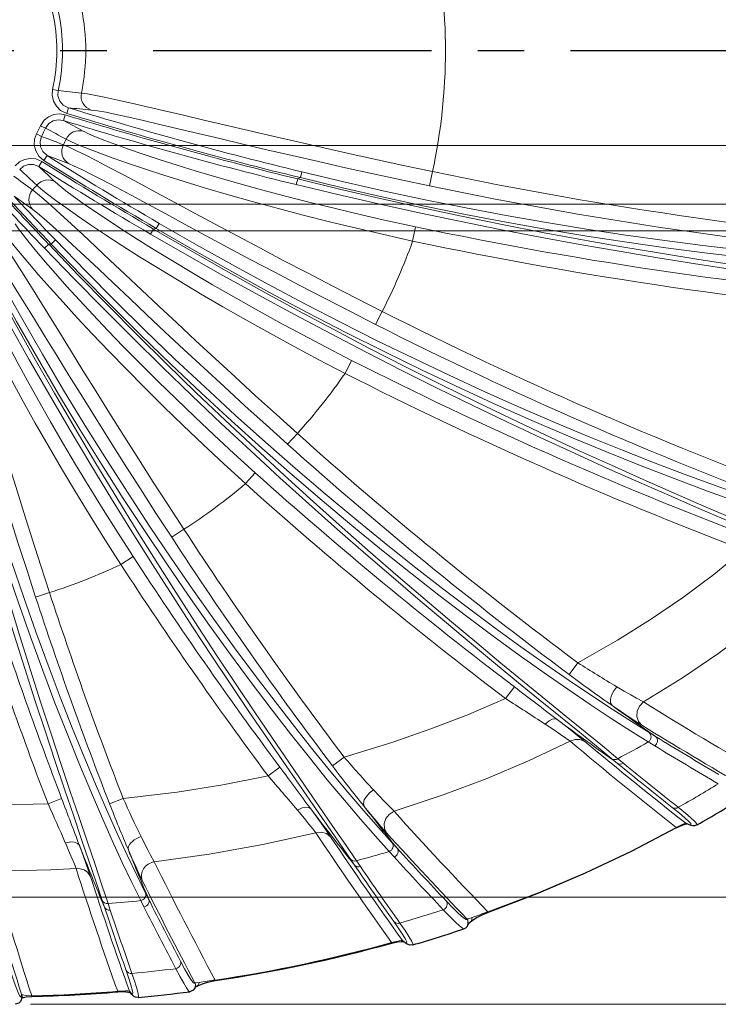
# Model space of a CAD drawing. Header units: millimetres. Extents: x 0 to 594, y 0 to 840.
# Tile 12 of 33: x 297 to 345, y 309 to 376. Entities that reach past the tile are written whole.
import ezdxf

# ---------------------------------------------------------------- set-up
doc = ezdxf.new("R2010")
doc.units = ezdxf.units.MM
doc.linetypes.add('CENTER2', pattern=[28.575, 19.05, -3.175, 3.175, -3.175])
doc.styles.add('Default', font='txt')
doc.dimstyles.new('ISO', dxfattribs={"dimtxt": 3.5, "dimasz": 4.375, "dimexe": 2.1, "dimexo": 1.05, "dimgap": 1.75, "dimtad": 1, "dimdsep": 46, "dimtxsty": 'Default', "dimblk": 'CLOSED', "dimcen": 0.09, "dimclrt": 13, "dimadec": 0, "dimazin": 0, "dimtfac": 0.4, "dimtdec": 3, "dimtofl": 0, "dimtmove": 0, "dimatfit": 3, "dimldrblk": 'CLOSED', "dimfxl": 0, "dimtolj": 1, "dimarcsym": 0})

# ---------------------------------------------------------------- blocks, each defined once
blk = doc.blocks.new('.TD_SECTION_1', base_point=(66.801, 342.614))
at = {"color": 0, "linetype": 'CENTER2'}
blk.add_lwpolyline([(77.301, 374.114), (416.628, 374.115)], dxfattribs=at)
blk = doc.blocks.new('_CLOSED')
at = {"color": 0, "linetype": 'ByBlock', "lineweight": -2}
for p, q in [((-1, 0.166667), (0, 0)), ((-1, 0.166667), (-1, -0.166667)), ((0, 0), (-1, -0.166667)), ((0, 0), (-1, 0))]:
    blk.add_line(p, q, dxfattribs=at)
blk = doc.blocks.new('*D10')
at = {"color": 0, "linetype": 'Continuous', "lineweight": -2}
for p, q in [((277.761, 386.45), (494.884, 386.45)), ((492.784, 382.075), (492.784, 366.154)), ((277.761, 361.779), (494.884, 361.779))]:
    blk.add_line(p, q, dxfattribs=at)
at = {"layer": 'Defpoints', "color": 0}
for p in [(276.711, 386.45), (276.711, 361.779), (492.784, 361.779)]:
    blk.add_point(p, dxfattribs=at)
at = {"color": 0, "lineweight": -2, "xscale": 4.375, "yscale": 4.375, "zscale": 4.375}
for p, rotation in [((492.784, 386.45), 90.00000000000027), ((492.784, 361.779), 270.0000000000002)]:
    blk.add_blockref('_CLOSED', p, dxfattribs=dict(at, rotation=rotation))
at = {"color": 0, "lineweight": 0, "insert": (489.284, 374.114), "char_height": 3.5, "attachment_point": 5, "rotation": 90, "style": 'Default'}
blk.add_mtext('\\A1;24.7', dxfattribs=at)
blk = doc.blocks.new('*D11')
at = {"color": 0, "linetype": 'Continuous', "lineweight": -2}
for p, q in [((248.023, 380.614), (459.407, 380.614)), ((457.307, 376.239), (457.307, 371.989)), ((248.023, 367.614), (459.407, 367.614))]:
    blk.add_line(p, q, dxfattribs=at)
at = {"layer": 'Defpoints', "color": 0}
for p in [(246.973, 380.614), (246.973, 367.614), (457.307, 367.614)]:
    blk.add_point(p, dxfattribs=at)
at = {"color": 0, "lineweight": -2, "xscale": 4.375, "yscale": 4.375, "zscale": 4.375}
for p, rotation in [((457.307, 380.614), 90), ((457.307, 367.614), 270)]:
    blk.add_blockref('_CLOSED', p, dxfattribs=dict(at, rotation=rotation))
at = {"color": 0, "lineweight": 0, "insert": (453.807, 374.114), "char_height": 3.5, "attachment_point": 5, "rotation": 90, "style": 'Default'}
blk.add_mtext('\\A1;13', dxfattribs=at)
blk = doc.blocks.new('*D12')
at = {"color": 0, "linetype": 'Continuous', "lineweight": -2}
for p, q in [((248.023, 384.614), (477.145, 384.614)), ((475.045, 380.239), (475.045, 367.989)), ((248.023, 363.614), (477.145, 363.614))]:
    blk.add_line(p, q, dxfattribs=at)
at = {"layer": 'Defpoints', "color": 0}
for p in [(246.973, 384.614), (246.973, 363.614), (475.045, 363.614)]:
    blk.add_point(p, dxfattribs=at)
at = {"color": 0, "lineweight": -2, "xscale": 4.375, "yscale": 4.375, "zscale": 4.375}
for p, rotation in [((475.045, 384.614), 90), ((475.045, 363.614), 270)]:
    blk.add_blockref('_CLOSED', p, dxfattribs=dict(at, rotation=rotation))
at = {"color": 0, "lineweight": 0, "insert": (471.545, 374.114), "char_height": 3.5, "attachment_point": 5, "rotation": 90, "style": 'Default'}
blk.add_mtext('\\A1;21', dxfattribs=at)
blk = doc.blocks.new('*D14')
at = {"color": 0, "linetype": 'Continuous', "lineweight": -2}
for p, q in [((248.011, 432.071), (512.555, 432.071)), ((510.455, 320.533), (510.455, 427.696)), ((248.011, 316.158), (512.555, 316.158))]:
    blk.add_line(p, q, dxfattribs=at)
at = {"layer": 'Defpoints', "color": 0}
for p in [(246.961, 432.071), (510.455, 432.071), (246.961, 316.158)]:
    blk.add_point(p, dxfattribs=at)
at = {"color": 0, "lineweight": -2, "xscale": 4.375, "yscale": 4.375, "zscale": 4.375}
for p, rotation in [((510.455, 432.071), 90.00003193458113), ((510.455, 316.158), 270.0000319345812)]:
    blk.add_blockref('_CLOSED', p, dxfattribs=dict(at, rotation=rotation))
at = {"color": 0, "lineweight": 0, "insert": (506.955, 374.114), "char_height": 3.5, "attachment_point": 5, "rotation": 90.00003, "style": 'Default'}
blk.add_mtext('\\A1;115.9', dxfattribs=at)
blk = doc.blocks.new('*D15')
at = {"color": 0, "linetype": 'Continuous', "lineweight": -2}
for p, q in [((297.521, 439.393), (541.681, 439.393)), ((539.581, 435.018), (539.581, 313.21)), ((297.521, 308.835), (541.681, 308.835))]:
    blk.add_line(p, q, dxfattribs=at)
at = {"layer": 'Defpoints', "color": 0}
for p in [(296.471, 439.393), (296.471, 308.835), (539.581, 308.835)]:
    blk.add_point(p, dxfattribs=at)
at = {"color": 0, "lineweight": -2, "xscale": 4.375, "yscale": 4.375, "zscale": 4.375}
for p, rotation in [((539.581, 439.393), 89.99998800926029), ((539.581, 308.835), 269.9999880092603)]:
    blk.add_blockref('_CLOSED', p, dxfattribs=dict(at, rotation=rotation))
at = {"color": 0, "lineweight": 0, "insert": (536.081, 374.114), "char_height": 3.5, "attachment_point": 5, "rotation": 89.99999, "style": 'Default'}
blk.add_mtext('\\A1;130.6', dxfattribs=at)
blk = doc.blocks.new('b', base_point=(70.359, 265.815))
at = {"color": 0, "linetype": 'Continuous', "lineweight": 0}
for p, q in [((299.019, 371.459), (299.403, 371.374)), ((299.988, 369.821), (300.106, 370.203)), ((299.879, 369.716), (299.761, 369.334)), ((298.184, 368.97), (298.542, 368.806)), ((297.918, 368.427), (298.268, 368.245)), ((298.431, 366.594), (298.643, 366.932)), ((298.297, 366.522), (298.085, 366.183)), ((315.703, 364.943), (315.798, 365.331)), ((315.798, 365.331), (315.98, 365.423)), ((316.074, 365.812), (315.98, 365.423)), ((324.815, 364.857), (325.02, 365.835)), ((305.929, 361.903), (306.119, 361.945)), ((306.32, 362.29), (306.119, 361.945)), ((323.665, 361.081), (323.871, 362.059)), ((305.728, 361.557), (305.929, 361.902)), ((298.465, 360.589), (298.754, 360.865)), ((298.754, 360.865), (298.925, 360.878)), ((299.213, 361.154), (298.925, 360.878)), ((321.127, 355.373), (321.579, 356.265)), ((319.038, 352.024), (319.491, 352.915)), ((315.109, 347.168), (315.776, 347.913)), ((312.224, 344.474), (312.892, 345.218)), ((307.173, 340.802), (308.01, 341.348)), ((303.689, 338.947), (304.526, 339.492)), ((298.81, 337.019), (297.86, 336.708)), ((334.978, 332.207), (334.381, 331.405)), ((330.63, 330.557), (330.026, 329.761)), ((339.846, 327.434), (340.288, 327.163)), ((339.794, 326.793), (340.238, 326.522)), ((318.972, 325.762), (318.175, 325.159)), ((337.688, 325.329), (337.306, 325.642)), ((338.09, 325.335), (337.708, 325.647)), ((314.577, 325.068), (313.775, 324.471)), ((299.643, 322.919), (298.709, 322.562)), ((303.856, 322.922), (302.925, 322.559)), ((341.694, 320.939), (341.712, 320.906)), ((342.353, 321.236), (342.356, 321.235)), ((322.262, 319.888), (322.603, 319.515)), ((322.052, 319.292), (322.394, 318.919)), ((319.685, 318.364), (319.413, 318.763)), ((320.093, 318.263), (319.821, 318.661)), ((305.384, 316.449), (305.603, 316.016)), ((302.57, 315.492), (302.422, 315.937)), ((302.969, 315.284), (302.821, 315.729)), ((305.053, 315.935), (305.272, 315.501)), ((328.821, 315.157), (328.834, 315.122)), ((322.228, 313.062), (322.238, 313.026)), ((322.961, 313.209), (322.967, 313.209)), ((310.147, 310.496), (310.153, 310.459)), ((297.596, 309.41), (297.597, 309.372)), ((303.478, 309.726), (303.481, 309.689)), ((304.265, 309.743), (304.284, 309.739))]:
    blk.add_line(p, q, dxfattribs=at)
for points in [[(299.019, 371.459), (298.99, 371.055), (299.081, 370.66), (299.281, 370.308), (299.572, 370.027), (299.988, 369.821)], [(299.403, 371.374), (299.392, 371.009), (299.516, 370.665), (299.756, 370.388), (300.106, 370.203)], [(325.02, 365.835), (323.13, 366.237), (321.252, 366.643), (319.399, 367.051), (317.58, 367.458), (315.807, 367.861), (314.091, 368.257), (312.44, 368.641), (310.866, 369.011), (309.376, 369.362), (307.979, 369.692), (306.685, 369.997), (305.499, 370.274), (304.429, 370.52), (303.481, 370.733), (302.66, 370.909), (301.972, 371.048), (301.42, 371.147), (300.992, 371.207)], [(324.815, 364.857), (322.882, 365.267), (320.964, 365.683), (319.073, 366.101), (317.223, 366.517), (315.426, 366.929), (313.692, 367.331), (312.035, 367.72), (310.464, 368.093), (308.99, 368.444), (307.622, 368.769), (306.37, 369.066), (305.24, 369.33), (304.242, 369.557), (303.38, 369.745), (302.661, 369.891), (302.09, 369.993), (301.668, 370.05)], [(299.879, 369.716), (299.497, 369.779), (299.111, 369.737), (298.752, 369.592), (298.447, 369.355), (298.184, 368.97)], [(299.761, 369.334), (299.412, 369.381), (299.069, 369.307), (298.773, 369.122), (298.542, 368.806)], [(297.918, 368.427), (297.787, 368.044), (297.772, 367.639), (297.873, 367.247), (298.083, 366.901), (298.431, 366.594)], [(298.268, 368.245), (298.163, 367.896), (298.193, 367.532), (298.353, 367.201), (298.643, 366.932)], [(299.946, 368.056), (300.316, 367.876), (300.827, 367.654), (301.477, 367.391), (302.262, 367.091), (303.177, 366.757), (304.216, 366.392), (305.375, 366.001), (306.646, 365.586), (308.021, 365.153), (309.492, 364.706), (311.051, 364.249), (312.689, 363.786), (314.395, 363.321), (316.161, 362.858), (317.974, 362.401), (319.825, 361.952), (321.703, 361.517), (323.665, 361.081)], [(301.127, 368.597), (301.48, 368.424), (301.969, 368.213), (302.59, 367.965), (303.342, 367.683), (304.218, 367.37), (305.214, 367.028), (306.323, 366.662), (307.54, 366.276), (308.856, 365.871), (310.265, 365.454), (311.758, 365.027), (313.325, 364.594), (314.958, 364.16), (316.647, 363.728), (318.383, 363.3), (320.154, 362.882), (321.951, 362.475), (323.871, 362.059)], [(321.579, 356.265), (319.856, 357.142), (318.148, 358.02), (316.463, 358.894), (314.812, 359.758), (313.204, 360.606), (311.648, 361.433), (310.153, 362.231), (308.728, 362.996), (307.38, 363.721), (306.117, 364.401), (304.945, 365.031), (303.871, 365.605), (302.901, 366.12), (302.041, 366.571), (301.294, 366.953), (300.665, 367.266), (300.157, 367.504), (299.76, 367.672)], [(296.468, 366.24), (296.754, 366.501), (297.102, 366.671), (297.483, 366.74), (297.869, 366.702), (298.297, 366.522)], [(296.771, 365.989), (297.037, 366.213), (297.366, 366.33), (297.717, 366.327), (298.085, 366.183)], [(321.127, 355.373), (319.366, 356.27), (317.621, 357.168), (315.903, 358.061), (314.224, 358.942), (312.594, 359.804), (311.024, 360.642), (309.524, 361.447), (308.103, 362.213), (306.769, 362.933), (305.533, 363.602), (304.4, 364.213), (303.377, 364.76), (302.472, 365.238), (301.688, 365.642), (301.031, 365.97), (300.506, 366.216), (300.113, 366.38)], [(367.264, 356.675), (365.951, 356.837), (364.489, 357.012), (362.886, 357.2), (361.146, 357.405), (359.277, 357.628), (357.287, 357.87), (355.182, 358.133), (352.972, 358.419), (350.665, 358.73), (348.269, 359.066), (345.794, 359.429), (343.248, 359.82), (340.64, 360.24), (337.981, 360.688), (335.28, 361.167), (332.546, 361.674), (329.787, 362.21), (327.012, 362.775), (324.229, 363.368), (321.443, 363.989), (318.659, 364.637), (315.798, 365.331)], [(368.053, 358.786), (366.695, 358.769), (365.191, 358.77), (363.547, 358.792), (361.769, 358.837), (359.865, 358.908), (357.84, 359.005), (355.704, 359.133), (353.464, 359.291), (351.128, 359.484), (348.705, 359.712), (346.203, 359.976), (343.633, 360.278), (341.002, 360.619), (338.321, 360.999), (335.598, 361.418), (332.844, 361.876), (330.066, 362.373), (327.274, 362.908), (324.474, 363.479), (321.673, 364.085), (318.875, 364.725), (315.98, 365.423)], [(367.731, 359.304), (366.385, 359.287), (364.895, 359.288), (363.266, 359.31), (361.504, 359.354), (359.617, 359.423), (357.611, 359.519), (355.494, 359.644), (353.274, 359.8), (350.959, 359.99), (348.558, 360.214), (346.078, 360.475), (343.53, 360.772), (340.922, 361.107), (338.263, 361.48), (335.562, 361.892), (332.829, 362.342), (330.072, 362.829), (327.299, 363.352), (324.516, 363.911), (321.73, 364.504), (318.946, 365.131), (316.074, 365.812)], [(297.933, 364.901), (298.243, 364.632), (298.68, 364.284), (299.239, 363.862), (299.92, 363.369), (300.717, 362.81), (301.627, 362.188), (302.645, 361.51), (303.765, 360.781), (304.981, 360.007), (306.287, 359.194), (307.674, 358.349), (309.136, 357.477), (310.664, 356.587), (312.249, 355.682), (313.883, 354.771), (315.555, 353.859), (317.255, 352.952), (319.038, 352.024)], [(299.213, 365.117), (299.509, 364.859), (299.927, 364.528), (300.463, 364.128), (301.116, 363.661), (301.881, 363.132), (302.755, 362.544), (303.732, 361.904), (304.807, 361.215), (305.974, 360.484), (307.227, 359.716), (308.558, 358.917), (309.96, 358.094), (311.425, 357.251), (312.945, 356.396), (314.51, 355.535), (316.113, 354.672), (317.743, 353.813), (319.491, 352.915)], [(366.906, 356.411), (365.601, 356.571), (364.149, 356.744), (362.555, 356.931), (360.826, 357.134), (358.969, 357.355), (356.991, 357.595), (354.899, 357.856), (352.702, 358.139), (350.409, 358.446), (348.027, 358.779), (345.566, 359.138), (343.035, 359.525), (340.442, 359.94), (337.797, 360.382), (335.11, 360.854), (332.389, 361.353), (329.642, 361.881), (326.878, 362.437), (324.103, 363.019), (321.324, 363.629), (318.546, 364.264), (315.703, 364.943)], [(315.776, 347.913), (314.34, 349.206), (312.917, 350.496), (311.516, 351.777), (310.145, 353.039), (308.811, 354.274), (307.522, 355.475), (306.285, 356.633), (305.106, 357.74), (303.991, 358.79), (302.947, 359.774), (301.979, 360.685), (301.09, 361.518), (300.287, 362.266), (299.572, 362.924), (298.949, 363.488), (298.423, 363.952), (297.994, 364.313), (297.654, 364.579)], [(315.109, 347.168), (313.641, 348.49), (312.187, 349.809), (310.759, 351.116), (309.365, 352.402), (308.014, 353.657), (306.714, 354.872), (305.473, 356.038), (304.299, 357.146), (303.198, 358.187), (302.176, 359.153), (301.24, 360.036), (300.394, 360.829), (299.643, 361.525), (298.991, 362.119), (298.441, 362.605), (297.997, 362.979), (297.66, 363.239)], [(308.01, 341.348), (306.957, 342.969), (305.917, 344.584), (304.895, 346.183), (303.897, 347.757), (302.928, 349.296), (301.994, 350.789), (301.099, 352.228), (300.247, 353.603), (299.442, 354.905), (298.688, 356.126), (297.989, 357.257), (297.346, 358.292), (296.763, 359.222), (296.243, 360.043), (295.788, 360.748), (295.399, 361.333), (295.079, 361.793), (294.819, 362.138)], [(295.171, 362.376), (295.401, 362.035), (295.733, 361.587), (296.164, 361.034), (296.694, 360.382), (297.319, 359.635), (298.037, 358.799), (298.845, 357.88), (299.738, 356.886), (300.712, 355.824), (301.763, 354.701), (302.885, 353.525), (304.071, 352.305), (305.317, 351.049), (306.614, 349.765), (307.956, 348.462), (309.335, 347.149), (310.743, 345.832), (312.224, 344.474)], [(296.463, 362.253), (296.683, 361.927), (297, 361.499), (297.415, 360.974), (297.925, 360.354), (298.527, 359.644), (299.218, 358.851), (299.996, 357.979), (300.857, 357.036), (301.795, 356.027), (302.806, 354.961), (303.885, 353.845), (305.026, 352.687), (306.224, 351.494), (307.47, 350.275), (308.76, 349.037), (310.084, 347.789), (311.437, 346.538), (312.892, 345.218)], [(356.481, 339.874), (355.066, 340.27), (353.507, 340.728), (351.812, 341.249), (349.99, 341.834), (348.051, 342.481), (346.003, 343.192), (343.857, 343.965), (341.622, 344.8), (339.308, 345.695), (336.926, 346.649), (334.484, 347.661), (331.992, 348.728), (329.46, 349.85), (326.897, 351.022), (324.31, 352.243), (321.708, 353.511), (319.098, 354.822), (316.487, 356.174), (313.879, 357.565), (311.28, 358.991), (308.694, 360.45), (306.119, 361.945)], [(356.345, 340.499), (355.008, 340.87), (353.541, 341.298), (351.951, 341.783), (350.246, 342.325), (348.431, 342.924), (346.517, 343.579), (344.512, 344.291), (342.423, 345.058), (340.259, 345.88), (338.029, 346.756), (335.741, 347.685), (333.403, 348.664), (331.024, 349.692), (328.611, 350.768), (326.171, 351.889), (323.713, 353.053), (321.241, 354.258), (318.762, 355.502), (316.281, 356.783), (313.804, 358.097), (311.334, 359.444), (308.874, 360.821), (306.32, 362.29)], [(354.456, 338.049), (353.227, 338.57), (351.862, 339.143), (350.367, 339.769), (348.751, 340.446), (347.022, 341.173), (345.187, 341.951), (343.256, 342.778), (341.236, 343.654), (339.137, 344.576), (336.967, 345.545), (334.735, 346.558), (332.449, 347.614), (330.117, 348.711), (327.747, 349.847), (325.347, 351.02), (322.924, 352.228), (320.485, 353.47), (318.036, 354.743), (315.581, 356.045), (313.127, 357.375), (310.677, 358.73), (308.234, 360.11), (305.728, 361.557)], [(354.844, 338.17), (353.608, 338.696), (352.235, 339.274), (350.732, 339.904), (349.107, 340.587), (347.369, 341.321), (345.525, 342.105), (343.584, 342.939), (341.554, 343.823), (339.445, 344.753), (337.265, 345.731), (335.022, 346.753), (332.726, 347.818), (330.385, 348.925), (328.006, 350.072), (325.598, 351.256), (323.167, 352.477), (320.721, 353.73), (318.266, 355.015), (315.806, 356.33), (313.348, 357.672), (310.895, 359.041), (308.452, 360.433), (305.929, 361.902)], [(302.422, 315.937), (302.003, 317.193), (301.531, 318.588), (301.01, 320.119), (300.445, 321.779), (299.841, 323.563), (299.202, 325.464), (298.534, 327.478), (297.841, 329.596), (297.128, 331.813), (296.4, 334.12), (295.662, 336.512), (294.918, 338.981), (294.173, 341.519), (293.43, 344.119), (292.694, 346.772), (291.968, 349.472), (291.255, 352.21), (290.56, 354.978), (289.883, 357.768), (289.211, 360.647)], [(302.821, 315.729), (302.4, 316.993), (301.926, 318.398), (301.404, 319.939), (300.838, 321.611), (300.232, 323.407), (299.591, 325.322), (298.921, 327.349), (298.227, 329.482), (297.512, 331.714), (296.783, 334.038), (296.044, 336.446), (295.299, 338.932), (294.553, 341.487), (293.81, 344.105), (293.073, 346.776), (292.348, 349.494), (291.636, 352.25), (290.942, 355.037), (290.268, 357.845), (289.601, 360.734)], [(305.053, 315.935), (304.447, 317.17), (303.794, 318.546), (303.101, 320.059), (302.37, 321.702), (301.608, 323.47), (300.82, 325.359), (300.011, 327.361), (299.186, 329.47), (298.35, 331.681), (297.509, 333.985), (296.667, 336.378), (295.829, 338.85), (295, 341.395), (294.184, 344.005), (293.385, 346.674), (292.607, 349.392), (291.853, 352.151), (291.126, 354.945), (290.43, 357.763), (289.747, 360.689)], [(305.384, 316.449), (304.782, 317.673), (304.134, 319.035), (303.444, 320.532), (302.718, 322.159), (301.96, 323.91), (301.177, 325.78), (300.372, 327.762), (299.551, 329.85), (298.72, 332.039), (297.883, 334.321), (297.045, 336.69), (296.211, 339.138), (295.385, 341.658), (294.572, 344.243), (293.775, 346.886), (292.999, 349.577), (292.246, 352.31), (291.52, 355.077), (290.824, 357.869), (290.137, 360.78)], [(291.85, 360.653), (291.985, 360.264), (292.189, 359.745), (292.463, 359.1), (292.805, 358.332), (293.216, 357.449), (293.693, 356.456), (294.235, 355.359), (294.841, 354.168), (295.507, 352.889), (296.231, 351.533), (297.01, 350.107), (297.841, 348.621), (298.718, 347.085), (299.639, 345.51), (300.598, 343.904), (301.59, 342.278), (302.609, 340.642), (303.689, 338.947)], [(319.821, 318.661), (319.059, 319.777), (318.208, 321.014), (317.274, 322.367), (316.264, 323.833), (315.183, 325.406), (314.04, 327.081), (312.839, 328.853), (311.589, 330.717), (310.296, 332.667), (308.966, 334.697), (307.607, 336.803), (306.223, 338.977), (304.822, 341.215), (303.409, 343.509), (301.99, 345.855), (300.569, 348.247), (299.152, 350.678), (297.744, 353.143), (296.348, 355.635), (294.969, 358.15), (293.576, 360.746)], [(322.052, 319.292), (321.112, 320.341), (320.09, 321.513), (318.992, 322.803), (317.826, 324.207), (316.597, 325.721), (315.314, 327.34), (313.981, 329.059), (312.608, 330.873), (311.199, 332.778), (309.762, 334.768), (308.304, 336.837), (306.83, 338.981), (305.347, 341.192), (303.86, 343.467), (302.376, 345.798), (300.898, 348.18), (299.432, 350.608), (297.984, 353.075), (296.555, 355.574), (295.152, 358.102), (293.728, 360.742)], [(322.262, 319.888), (321.329, 320.927), (320.314, 322.086), (319.224, 323.363), (318.065, 324.752), (316.845, 326.25), (315.57, 327.853), (314.247, 329.554), (312.882, 331.35), (311.482, 333.235), (310.054, 335.204), (308.605, 337.252), (307.139, 339.374), (305.664, 341.563), (304.185, 343.814), (302.707, 346.122), (301.236, 348.481), (299.777, 350.884), (298.333, 353.326), (296.909, 355.801), (295.509, 358.304), (294.08, 360.931)], [(307.173, 340.802), (306.096, 342.459), (305.034, 344.109), (303.993, 345.741), (302.979, 347.344), (301.999, 348.906), (301.058, 350.416), (300.161, 351.864), (299.314, 353.238), (298.52, 354.528), (297.783, 355.726), (297.107, 356.821), (296.495, 357.806), (295.95, 358.673), (295.474, 359.415), (295.068, 360.027), (294.736, 360.503), (294.478, 360.841)], [(337.307, 325.642), (336.252, 326.506), (335.078, 327.461), (333.793, 328.505), (332.404, 329.634), (330.919, 330.845), (329.347, 332.136), (327.694, 333.502), (325.971, 334.941), (324.185, 336.448), (322.344, 338.02), (320.456, 339.654), (318.529, 341.344), (316.569, 343.087), (314.585, 344.88), (312.582, 346.718), (310.567, 348.598), (308.546, 350.514), (306.524, 352.465), (304.505, 354.446), (302.496, 356.453), (300.498, 358.484), (298.465, 360.589)], [(337.709, 325.647), (336.649, 326.518), (335.469, 327.481), (334.177, 328.533), (332.781, 329.671), (331.289, 330.892), (329.709, 332.193), (328.05, 333.57), (326.319, 335.021), (324.525, 336.54), (322.676, 338.125), (320.781, 339.771), (318.847, 341.475), (316.88, 343.233), (314.89, 345.04), (312.881, 346.893), (310.861, 348.787), (308.836, 350.72), (306.81, 352.686), (304.789, 354.682), (302.778, 356.705), (300.78, 358.751), (298.754, 360.865)], [(339.794, 326.793), (338.577, 327.554), (337.247, 328.41), (335.813, 329.359), (334.281, 330.398), (332.66, 331.524), (330.958, 332.735), (329.184, 334.028), (327.346, 335.4), (325.452, 336.847), (323.51, 338.366), (321.528, 339.953), (319.513, 341.605), (317.473, 343.317), (315.415, 345.086), (313.345, 346.907), (311.27, 348.778), (309.195, 350.693), (307.125, 352.649), (305.066, 354.642), (303.022, 356.668), (300.997, 358.723), (298.925, 360.878)], [(339.846, 327.434), (338.638, 328.187), (337.319, 329.033), (335.896, 329.971), (334.376, 330.998), (332.767, 332.112), (331.079, 333.31), (329.318, 334.588), (327.493, 335.945), (325.613, 337.375), (323.685, 338.877), (321.716, 340.447), (319.715, 342.08), (317.688, 343.773), (315.642, 345.522), (313.584, 347.324), (311.52, 349.173), (309.455, 351.068), (307.395, 353.002), (305.345, 354.974), (303.309, 356.978), (301.29, 359.012), (299.213, 361.154)], [(298.81, 337.019), (298.213, 338.857), (297.626, 340.686), (297.053, 342.496), (296.496, 344.274), (295.959, 346.011), (295.443, 347.695), (294.951, 349.317), (294.484, 350.865), (294.043, 352.332), (293.631, 353.706), (293.248, 354.98), (292.895, 356.145), (292.573, 357.195), (292.284, 358.122), (292.026, 358.921), (291.802, 359.586), (291.612, 360.114), (291.45, 360.514)], [(293.066, 360.199), (293.194, 359.827), (293.39, 359.332), (293.655, 358.718), (293.987, 357.987), (294.385, 357.146), (294.847, 356.2), (295.373, 355.157), (295.96, 354.023), (296.605, 352.806), (297.306, 351.514), (298.059, 350.157), (298.862, 348.743), (299.71, 347.281), (300.598, 345.78), (301.523, 344.251), (302.48, 342.702), (303.462, 341.144), (304.526, 339.492)], [(319.413, 318.763), (318.654, 319.871), (317.807, 321.099), (316.877, 322.443), (315.871, 323.898), (314.795, 325.459), (313.655, 327.122), (312.46, 328.882), (311.214, 330.732), (309.925, 332.668), (308.6, 334.684), (307.244, 336.774), (305.864, 338.932), (304.466, 341.154), (303.057, 343.432), (301.64, 345.762), (300.221, 348.136), (298.806, 350.55), (297.399, 352.998), (296.003, 355.473), (294.623, 357.971), (293.224, 360.557)], [(297.86, 336.708), (297.249, 338.587), (296.65, 340.456), (296.067, 342.302), (295.503, 344.113), (294.96, 345.875), (294.442, 347.578), (293.951, 349.208), (293.488, 350.754), (293.055, 352.206), (292.653, 353.554), (292.284, 354.787), (291.947, 355.896), (291.645, 356.875), (291.377, 357.715), (291.144, 358.411), (290.947, 358.957), (290.785, 359.35)], [(346.339, 339.937), (344.274, 338.257), (342.139, 336.666), (339.941, 335.164), (337.686, 333.751), (334.978, 332.207)], [(351.405, 338.38), (349.2, 336.422), (346.915, 334.571), (344.558, 332.825), (342.134, 331.185), (339.463, 329.536)], [(337.634, 330.571), (337.431, 330.298), (337.282, 330.002), (337.206, 329.717), (337.211, 329.476), (337.316, 329.289)], [(337.634, 330.571), (338.132, 330.278), (338.589, 330.015), (338.996, 329.787), (339.463, 329.536)], [(330.026, 329.761), (327.492, 328.678), (324.921, 327.685), (322.317, 326.782), (318.972, 325.762)], [(337.316, 329.289), (337.886, 328.896), (338.408, 328.545), (338.869, 328.241), (339.343, 327.94)], [(339.343, 327.94), (339.119, 328.196), (339.011, 328.533), (339.036, 328.902), (339.189, 329.25), (339.463, 329.536)], [(333.553, 328.326), (333.406, 328.37), (333.219, 328.342), (333.011, 328.243), (332.725, 328.013)], [(335.443, 326.833), (335.108, 327.108), (334.692, 327.439), (334.208, 327.819), (333.553, 328.326)], [(334.456, 326.838), (334.16, 327.048), (333.793, 327.301), (333.366, 327.589), (332.725, 328.013)], [(334.456, 326.838), (334.78, 326.963), (335.114, 326.968), (335.443, 326.833)], [(334.456, 326.838), (331.599, 325.501), (328.696, 324.278), (325.753, 323.168), (322.396, 322.05)], [(313.775, 324.471), (310.676, 323.862), (307.558, 323.365), (303.856, 322.922)], [(320.982, 323.513), (320.719, 323.309), (320.501, 323.069), (320.355, 322.821), (320.297, 322.591), (320.348, 322.379)], [(320.982, 323.513), (321.363, 323.105), (321.713, 322.737), (322.026, 322.416), (322.396, 322.05)], [(298.709, 322.562), (297.69, 322.525), (293.88, 322.49)], [(316.691, 322.21), (316.554, 322.298), (316.355, 322.323), (316.115, 322.28), (315.774, 322.132)], [(318.05, 320.305), (317.815, 320.648), (317.521, 321.064), (317.176, 321.544), (316.691, 322.21)], [(320.348, 322.379), (320.776, 321.856), (321.167, 321.386), (321.515, 320.979), (321.88, 320.565)], [(341.437, 322.305), (341.925, 321.912), (342.301, 321.595), (342.559, 321.357), (342.695, 321.201), (342.708, 321.127), (342.598, 321.137), (342.356, 321.235)], [(341.841, 322.319), (342.335, 321.915), (342.716, 321.59), (342.978, 321.346), (343.116, 321.186), (343.129, 321.11)], [(317.047, 320.572), (316.835, 320.844), (316.571, 321.172), (316.261, 321.55), (315.774, 322.132)], [(321.88, 320.565), (321.738, 320.864), (321.722, 321.207), (321.835, 321.547), (322.061, 321.838), (322.396, 322.05)], [(341.694, 320.939), (338.61, 319.325), (335.466, 317.835), (332.265, 316.47), (328.821, 315.157)], [(341.694, 320.939), (341.969, 321.077), (342.167, 321.169), (342.286, 321.219), (342.353, 321.236)], [(305.08, 320.315), (305.317, 319.839), (305.536, 319.41), (305.734, 319.034), (305.977, 318.593)], [(317.047, 320.572), (313.404, 319.766), (309.734, 319.109), (305.977, 318.593)], [(317.047, 320.572), (317.42, 320.619), (317.77, 320.528), (318.05, 320.305)], [(300.853, 319.72), (300.734, 319.853), (300.532, 319.934), (300.267, 319.955), (299.895, 319.895)], [(300.633, 318.121), (300.516, 318.421), (300.368, 318.786), (300.19, 319.208), (299.895, 319.895)], [(301.613, 317.593), (301.487, 317.967), (301.327, 318.424), (301.135, 318.954), (300.853, 319.72)], [(304.212, 319.4), (304.472, 318.801), (304.711, 318.263), (304.925, 317.796), (305.158, 317.311)], [(300.633, 318.121), (298.892, 318.034), (294.999, 317.953)], [(300.633, 318.121), (300.915, 318.114), (301.18, 318.033), (301.403, 317.885), (301.613, 317.593)], [(325.96, 315.911), (326.385, 315.471), (326.739, 315.121), (327.018, 314.864), (327.218, 314.703), (327.337, 314.639), (327.373, 314.683)], [(325.764, 315.312), (326.216, 314.837), (326.588, 314.465), (326.874, 314.2), (327.071, 314.045), (327.179, 314.003)], [(327.373, 314.683), (327.422, 314.676), (327.496, 314.687), (327.729, 314.768)], [(322.378, 314.494), (322.726, 313.994), (322.991, 313.595), (323.169, 313.299), (323.257, 313.11), (323.255, 313.03), (323.163, 313.059), (322.967, 313.209)], [(322.788, 314.399), (323.142, 313.884), (323.411, 313.473), (323.591, 313.17), (323.679, 312.979), (323.671, 312.9)], [(322.228, 313.062), (322.53, 313.134), (322.748, 313.181), (322.881, 313.204), (322.961, 313.209)], [(307.774, 311.795), (308.061, 311.262), (308.302, 310.838), (308.495, 310.528), (308.637, 310.335), (308.728, 310.259), (308.766, 310.313)], [(296.194, 310.969), (296.372, 310.418), (296.527, 309.976), (296.657, 309.646), (296.76, 309.433), (296.835, 309.336), (296.882, 309.357), (296.9, 309.527)], [(304.055, 311.152), (304.243, 310.601), (304.383, 310.161), (304.471, 309.835), (304.507, 309.627), (304.491, 309.537), (304.421, 309.568), (304.284, 309.739)], [(304.455, 310.951), (304.649, 310.374), (304.791, 309.917), (304.88, 309.583), (304.912, 309.376), (304.884, 309.297)], [(307.453, 311.274), (307.749, 310.716), (307.996, 310.275), (308.193, 309.956), (308.335, 309.763), (308.426, 309.698)], [(308.766, 310.313), (308.847, 310.299), (309.056, 310.329)], [(296.94, 309.499), (297.055, 309.466), (297.246, 309.434), (297.596, 309.41)], [(303.478, 309.726), (303.787, 309.743), (304.015, 309.751), (304.163, 309.751), (304.265, 309.743)]]:
    blk.add_lwpolyline(points, dxfattribs=at)
at = {"color": 0, "linetype": 'Continuous', "lineweight": 30}
for points in [[(341.712, 320.906), (338.628, 319.292), (335.482, 317.802), (332.28, 316.435), (328.834, 315.122)], [(341.712, 320.906), (342.061, 321.077), (342.314, 321.166), (342.442, 321.189)], [(343.129, 321.11), (342.948, 321.054), (342.831, 321.057), (342.745, 321.075), (342.668, 321.098), (342.59, 321.126), (342.507, 321.16), (342.412, 321.203)], [(328.834, 315.122), (328.405, 314.945), (328.071, 314.773), (327.823, 314.621), (327.614, 314.464)], [(322.238, 313.026), (322.636, 313.115), (322.911, 313.143), (323.044, 313.135)], [(323.671, 312.9), (323.482, 312.888), (323.366, 312.92), (323.287, 312.958), (323.221, 312.999), (323.157, 313.044), (323.091, 313.096), (323.015, 313.16)], [(308.801, 310.133), (308.791, 310.049), (308.753, 309.936), (308.651, 309.801), (308.426, 309.698)], [(308.892, 310.064), (309.054, 310.15), (309.292, 310.247), (309.62, 310.348), (310.153, 310.459)], [(296.912, 309.434), (296.911, 309.364), (296.906, 309.296), (296.897, 309.224), (296.876, 309.142), (296.826, 309.036), (296.705, 308.91), (296.471, 308.836)], [(296.902, 309.257), (297.027, 309.297), (297.214, 309.336), (297.597, 309.372)], [(303.481, 309.689), (303.793, 309.703), (304.044, 309.694), (304.219, 309.671), (304.346, 309.636)], [(304.884, 309.297), (304.698, 309.321), (304.588, 309.377), (304.519, 309.432), (304.467, 309.484), (304.42, 309.539), (304.375, 309.597), (304.321, 309.672)]]:
    blk.add_lwpolyline(points, dxfattribs=at)
at = {"color": 0, "linetype": 'Continuous', "lineweight": 0}
for centre, radius, start, end in [((286.973, 374.114), 38.938, 347.72394, 12.27606), ((286.973, 374.114), 12.335, 347.56769, 12.4323), ((286.973, 374.114), 12.729, 347.56769, 12.4323), ((286.973, 374.114), 14.318, 348.28244, 11.71756), ((324.197, 599.101), 229.073, 263.78633, 264.18596), ((381.644, 635.459), 277.505, 252.91285, 256.33274), ((328.491, 651.031), 282.259, 264.22823, 264.54693), ((381.644, 635.459), 278.037, 252.89766, 256.30081), ((381.644, 635.459), 277.905, 252.91285, 256.33273), ((286.973, 374.114), 12.335, 332.54467, 335.35406), ((286.973, 374.114), 12.729, 332.54467, 335.35406), ((485.353, 716.896), 395.05, 241.77869, 242.00949), ((381.644, 635.459), 278.437, 252.89766, 256.30081), ((442.962, 632.77), 299.842, 241.47192, 241.76851), ((381.089, 581.592), 228.858, 248.78386, 249.18387), ((286.973, 374.114), 14.318, 333.26174, 334.96973), ((446.058, 602.045), 277.505, 237.91244, 239.76482), ((398.725, 630.779), 282.191, 249.2273, 249.54609), ((566.88, 653.386), 394.406, 226.77617, 227.00735), ((446.058, 602.045), 278.437, 237.89701, 239.73537), ((504.541, 583.521), 299.766, 226.47097, 226.76763), ((446.058, 602.045), 278.037, 237.89701, 239.73537), ((446.058, 602.045), 277.905, 237.91244, 239.76482), ((431.48, 550.01), 228.679, 233.78144, 234.18177), ((381.643, 635.455), 275.501, 258.13969, 265.75158), ((286.973, 374.114), 14.318, 318.24409, 319.94889), ((381.644, 635.462), 276.508, 258.13979, 265.75148), ((499.629, 553.098), 277.505, 222.91173, 223.76302), ((461.316, 593.057), 282.134, 234.22617, 234.54503), ((499.629, 553.098), 278.437, 222.89611, 223.74055), ((499.629, 553.098), 278.037, 222.89611, 223.74055), ((499.629, 553.098), 277.905, 222.91173, 223.76302), ((381.644, 635.46), 279.438, 258.06833, 265.404), ((286.973, 374.114), 38.938, 332.71556, 340.44485), ((381.643, 635.455), 280.433, 258.06826, 265.40407), ((446.056, 602.042), 275.501, 243.13929, 249.67439), ((446.058, 602.045), 276.504, 243.13932, 249.67435), ((446.057, 602.044), 279.436, 243.06774, 249.17066), ((286.973, 374.114), 38.938, 317.7082, 325.4364), ((446.058, 602.044), 280.436, 243.06775, 249.17065), ((499.628, 553.096), 275.503, 228.1386, 233.2994), ((499.628, 553.097), 276.502, 228.1386, 233.29939), ((499.628, 553.097), 279.435, 228.06692, 232.78678), ((286.973, 374.114), 38.938, 302.70237, 310.42899), ((499.628, 553.097), 280.435, 228.06692, 232.78678), ((538.705, 491.953), 275.503, 213.13765, 217.10138), ((538.705, 491.953), 276.502, 213.13765, 217.10138), ((538.705, 491.953), 279.435, 213.06588, 216.67111), ((286.973, 374.114), 38.938, 287.69846, 295.42311), ((538.705, 491.953), 280.435, 213.06588, 216.67111), ((560.626, 422.778), 275.503, 198.13653, 201.25088), ((560.626, 422.778), 276.503, 198.13653, 201.25088), ((560.626, 422.778), 280.435, 198.06471, 200.93831), ((560.626, 422.778), 279.435, 198.06471, 200.93831), ((388.89, 416.754), 100.273, 237.47641, 239.25879), ((400.211, 419.614), 110.066, 233.26583, 235.14968), ((-9.828, -118.393), 563.443, 52.45149, 52.8254), ((189.227, 109.383), 261.517, 56.72091, 57.42553), ((499.631, 553.1), 276.473, 234.0492, 234.80642), ((480.279, 555.47), 266.225, 238.0663, 240.13752), ((499.631, 553.1), 279.473, 233.54061, 234.58756), ((481.726, 558.817), 271.251, 238.33764, 240.06416), ((481.423, 558.188), 270.724, 238.57896, 239.64729), ((515.719, 541.85), 281.223, 229.86794, 231.77027), ((517.626, 544.686), 283.99, 230.0954, 231.88953), ((300.896, 395.142), 78.642, 297.9107, 299.64454), ((482.011, 559.57), 272.783, 238.68607, 239.74897), ((388.182, 385.593), 91.486, 220.84311, 222.73165), ((-61.051, 44.983), 468.555, 36.2751, 36.70991), ((403.351, 389.5), 106.746, 217.06727, 218.96102), ((517.22, 544.128), 283.028, 230.6299, 231.60503), ((517.973, 545.24), 284.106, 230.71668, 231.68737), ((132.619, 167.617), 239.626, 40.15208, 40.8878), ((301.697, 393.729), 81.921, 299.3426, 301.56936), ((-61.22, 184.558), 386.478, 20.47069, 20.97766), ((378.513, 356.373), 81.809, 204.13577, 206.15272), ((105.69, 235.13), 211.897, 23.57986, 24.36901), ((398.329, 359.594), 102.341, 201.21541, 203.12527), ((538.708, 491.955), 279.473, 217.40009, 218.39913), ((538.708, 491.955), 276.473, 217.83241, 218.58783), ((523.621, 503.189), 270.745, 221.99297, 223.98727), ((549.7, 475.528), 279.533, 213.6651, 215.53547), ((551.379, 476.715), 280.903, 213.83549, 215.59661), ((525.299, 505.042), 274.611, 222.20429, 223.88345), ((560.629, 422.78), 279.473, 201.6394, 202.57498), ((524.963, 504.69), 274.298, 222.46076, 223.48964), ((560.629, 422.78), 276.473, 201.95772, 202.7161), ((296.192, 406.507), 90.969, 285.0551, 286.51578), ((525.701, 505.51), 275.953, 222.54514, 223.57009), ((566.261, 403.478), 279.006, 197.81428, 199.63467), ((551.684, 440.026), 274.076, 206.29949, 208.20349), ((551.044, 476.485), 280.231, 214.35033, 215.31442), ((551.681, 476.923), 280.724, 214.41489, 215.37632), ((561.232, 394.212), 276.94, 195.98386, 197.83117), ((567.192, 403.532), 279.138, 197.93104, 199.63387), ((561.821, 394.289), 278.15, 196.04798, 197.74214), ((553.308, 440.814), 277.184, 206.45929, 208.08672), ((566.99, 403.503), 278.682, 198.40972, 199.35279), ((295.022, 412.318), 96.904, 274.61617, 275.94144), ((553.712, 441.024), 278.35, 206.80502, 207.78393), ((552.985, 440.652), 277.006, 206.73996, 207.72176), ((567.307, 403.49), 278.666, 198.453, 199.39498), ((296.502, 405.462), 94.78, 286.10101, 287.98314), ((334.427, 297.688), 18.346, 107.7902, 111.41367), ((327.069, 314.427), 0.398, 8.06118, 40.10967), ((295.509, 409.156), 99.74, 278.43949, 285.53876), ((323.249, 313.46), 0.381, 221.04818, 232.0533), ((295.046, 412.092), 101.578, 275.31445, 277.01538), ((312.061, 294.352), 16.257, 96.76084, 100.65097), ((296.524, 309.434), 0.388, 0.00649, 13.80974), ((296.969, 309.584), 0.0894, 219.50347, 251.03092), ((296.549, 309.494), 0.392, 337.24715, 0.77416), ((294.975, 412.942), 103.566, 271.45013, 274.70975), ((304.599, 309.927), 0.381, 208.81626, 226.28487), ((304.638, 309.893), 0.387, 203.4847, 214.7949)]:
    blk.add_arc(centre, radius, start, end, dxfattribs=at)
at = {"color": 0, "linetype": 'Continuous', "lineweight": 30}
for centre, radius, start, end in [((301.891, 393.399), 83.224, 299.70296, 302.28971), ((327.038, 314.41), 0.431, 289.12015, 9.69224), ((328.692, 313.198), 1.663, 130.4067, 137.94085), ((296.654, 404.97), 95.953, 286.35361, 288.54986), ((295.509, 409.156), 99.778, 278.43949, 285.53877), ((309.553, 308.971), 1.278, 121.14577, 127.64794), ((294.975, 412.942), 103.603, 271.45013, 274.70975), ((295.047, 412.086), 103.258, 275.46693, 277.44483)]:
    blk.add_arc(centre, radius, start, end, dxfattribs=at)
at = {"color": 0, "linetype": 'Continuous', "lineweight": 0}
for centre, major_axis, ratio, start_param, end_param in [((301.956, 371.006), (-0.094, -0.996), 0.984627, 4.604036, 6.081964), ((300.639, 367.229), (-0.349, -0.937), 0.984625, 4.603695, 6.081971), ((298.686, 364.267), (-0.684, -0.729), 0.984763, 3.343581, 4.766378), ((298.388, 363.923), (-0.579, -0.815), 0.984624, 4.60341, 6.081978), ((340.058, 326.837), (-0.209, -0.341), 0.88291, 1.11992, 3.067236), ((337.919, 325.655), (-0.254, -0.309), 0.892641, 0.077536, 1.215534), ((341.663, 322.635), (-0.248, -0.313), 0.893054, 0.077623, 1.220471), ((322.29, 319.266), (-0.295, -0.27), 0.887972, 1.165389, 3.065657), ((306.082, 317.692), (-0.895, -0.446), 0.895991, 4.400278, 6.204505), ((319.998, 318.613), (-0.33, -0.226), 0.896664, 0.078934, 1.268361), ((302.939, 315.646), (-0.38, -0.126), 0.901522, 0.080749, 1.354149), ((305.234, 315.861), (-0.357, -0.18), 0.894981, 1.244859, 3.063295), ((325.652, 315.656), (-0.29, -0.275), 0.888441, 1.170013, 3.065471), ((327.351, 314.766), (0.262, -0.302), 0.906272, 6.283174, 7.192905), ((322.687, 314.748), (-0.326, -0.231), 0.896646, 0.078895, 1.268098), ((307.408, 311.634), (-0.354, -0.186), 0.894969, 1.244705, 3.063277), ((304.421, 311.312), (-0.377, -0.133), 0.901295, 0.080641, 1.34926)]:
    blk.add_ellipse(centre, major_axis=major_axis, ratio=ratio, start_param=start_param, end_param=end_param, dxfattribs=at)
at = {"color": 0, "linetype": 'Continuous', "lineweight": 0, "extrusion": (0, 0, -1)}
for centre, major_axis, ratio, start_param, end_param in [((300.838, 367.64), (0.472, 0.881), 0.984762, 4.658057, 6.0812), ((339.615, 327.108), (0.209, 0.341), 0.88277, 0.074319, 2.022827), ((337.539, 325.968), (0.254, 0.309), 0.892592, 1.926635, 3.064077), ((342.578, 321.567), (-0.168, -0.363), 0.977292, 0.157673, 0.165485), ((342.58, 321.566), (-0.168, -0.363), 0.977292, 6.283179, 6.448681), ((305.139, 319.774), (0.919, 0.394), 0.526921, 3.182671, 4.871708), ((321.949, 319.639), (0.296, 0.269), 0.887917, 0.075921, 1.976739), ((319.727, 319.011), (0.331, 0.225), 0.896663, 1.873244, 3.062661), ((305.015, 316.296), (0.358, 0.179), 0.894979, 0.078299, 1.896759), ((302.792, 316.09), (0.38, 0.126), 0.901544, 1.78696, 3.060836), ((323.275, 313.464), (-0.26, -0.304), 0.979699, 6.283185, 6.458187), ((308.401, 310.15), (-0.4, 0.017), 0.996963, 2.676931, 3.142824), ((308.683, 310.405), (-0.21, 0.341), 0.917206, 2.280246, 3.141608)]:
    blk.add_ellipse(centre, major_axis=major_axis, ratio=ratio, start_param=start_param, end_param=end_param, dxfattribs=at)
at = {"color": 0, "linetype": 'Continuous', "lineweight": 0}
blk.add_blockref('.TD_SECTION_1', (66.801, 342.614), dxfattribs=at)
for base, p1, p2, angle, override, picture, middle in [((539.581, 308.835), (296.471, 439.393), (296.471, 308.835), 269.99999, {"dimjust": 0, "dimdec": 1, "dimpost": '<>', "dimse1": 0, "dimse2": 0, "dimclrt": 0, "dimtmove": 0}, '*D15', (539.581, 374.114)), ((510.455, 432.071), (246.961, 316.158), (246.961, 432.071), 90.00003, {"dimdec": 1, "dimpost": '<>', "dimclrt": 0, "dimtmove": 0}, '*D14', (510.455, 374.114)), ((492.784, 361.779), (276.711, 386.45), (276.711, 361.779), 270, {"dimjust": 0, "dimdec": 1, "dimpost": '<>', "dimse1": 0, "dimse2": 0, "dimclrt": 0, "dimtmove": 0}, '*D10', (492.784, 374.114)), ((475.045, 363.614), (246.973, 384.614), (246.973, 363.614), 270, {"dimjust": 0, "dimdec": 1, "dimpost": '<>', "dimse1": 0, "dimse2": 0, "dimclrt": 0, "dimtmove": 0}, '*D12', (475.045, 374.114)), ((457.307, 367.614), (246.973, 380.614), (246.973, 367.614), 270, {"dimjust": 0, "dimdec": 1, "dimpost": '<>', "dimse1": 0, "dimse2": 0, "dimclrt": 0, "dimtmove": 0}, '*D11', (457.307, 374.114))]:
    dim = blk.add_linear_dim(base=base, p1=p1, p2=p2, angle=angle, dimstyle='ISO', override=override, dxfattribs=at)
    dim.commit()
    dim.dimension.update_dxf_attribs({"geometry": picture, "text_midpoint": middle, "dimtype": 161})

msp = doc.modelspace()

# ---------------------------------------------------------------- block references
at = {"color": 72, "linetype": 'Continuous', "lineweight": 0}
msp.add_blockref('b', (70.359, 265.815), dxfattribs=at)

doc.saveas('drawing.dxf')
